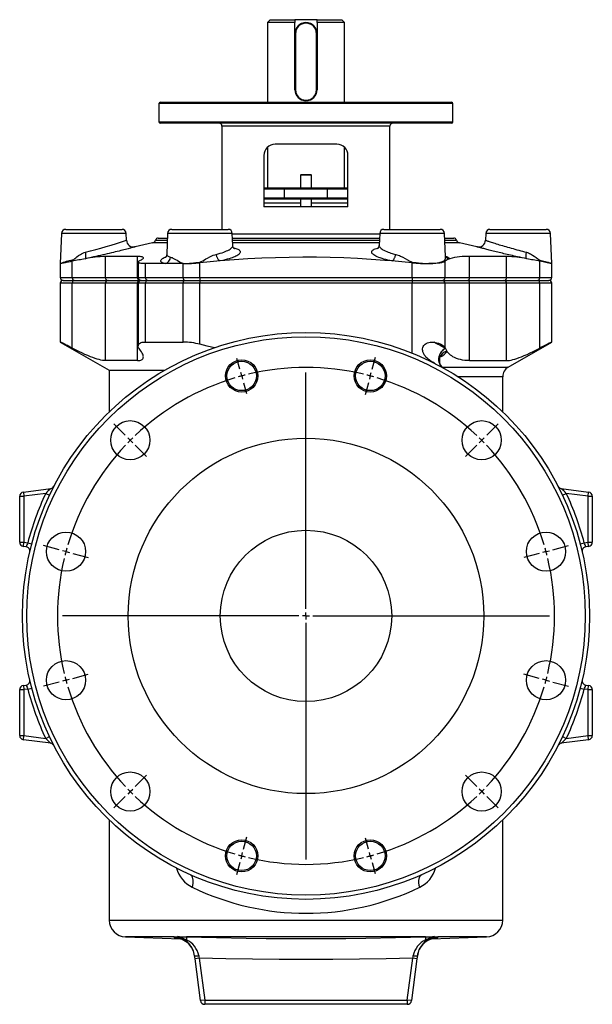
# Model space of a CAD drawing. Extents: x -103 to 1073, y -667 to 558.
# Tile 4 of 4: x 664 to 1073, y -146 to 558. Entities that reach past the tile are written whole.
import ezdxf

# ---------------------------------------------------------------- set-up
doc = ezdxf.new("R2010")
doc.units = 0
doc.layers.get('0').update_dxf_attribs({"linetype": 'CONTINUOUS'})
doc.layers.add('FORMAT', color=7, linetype='CONTINUOUS')

# ---------------------------------------------------------------- blocks, each defined once
blk = doc.blocks.new('SW_CENTERMARKSYMBOL_0')
at = {"layer": 'FORMAT', "color": 0}
for p, q in [((-1.29, 4.83), (-3.36, 12.56)), ((93.17, 4.83), (95.5, 13.52)), ((0, 0), (-0.65, 2.41)), ((0, 0), (0.65, -2.41)), ((45.94, -166.45), (45.94, 2.5)), ((91.88, 0), (91.23, -2.41)), ((91.88, 0), (92.53, 2.41)), ((1.29, -4.83), (3.36, -12.56)), ((90.59, -4.83), (88.26, -13.52)), ((-83.11, -42.4), (-91.24, -34.27)), ((174.99, -42.4), (183.12, -34.27)), ((-79.57, -45.94), (-81.34, -44.17)), ((-79.57, -45.94), (-77.8, -47.71)), ((171.45, -45.94), (169.68, -47.71)), ((171.45, -45.94), (173.22, -44.17)), ((-76.04, -49.48), (-67.9, -57.61)), ((167.92, -49.48), (159.78, -57.61)), ((-130.34, -124.22), (-141.45, -121.24)), ((-125.51, -125.51), (-127.93, -124.86)), ((-125.51, -125.51), (-123.1, -126.16)), ((217.39, -125.51), (214.98, -126.16)), ((217.39, -125.51), (219.81, -124.86)), ((222.22, -124.22), (233.33, -121.24)), ((-120.68, -126.81), (-109.57, -129.78)), ((212.56, -126.81), (201.45, -129.78)), ((40.94, -171.45), (-128.01, -171.45)), ((45.94, -171.45), (43.44, -171.45)), ((45.94, -171.45), (45.94, -168.95)), ((45.94, -171.45), (45.94, -173.95)), ((45.94, -171.45), (48.44, -171.45)), ((50.94, -171.45), (219.89, -171.45)), ((45.94, -176.45), (45.94, -345.4)), ((-125.51, -217.39), (-127.93, -218.04)), ((-125.51, -217.39), (-123.1, -216.75)), ((-120.68, -216.1), (-109.57, -213.12)), ((212.56, -216.1), (201.45, -213.12)), ((217.39, -217.39), (214.98, -216.75)), ((217.39, -217.39), (219.81, -218.04)), ((-130.34, -218.69), (-141.45, -221.66)), ((222.22, -218.69), (233.33, -221.66)), ((-76.04, -293.43), (-67.9, -285.3)), ((167.92, -293.43), (159.78, -285.3)), ((-79.57, -296.96), (-77.8, -295.2)), ((171.45, -296.96), (169.68, -295.2)), ((-83.11, -300.5), (-91.24, -308.63)), ((-79.57, -296.96), (-81.34, -298.73)), ((171.45, -296.96), (173.22, -298.73)), ((174.99, -300.5), (183.12, -308.63)), ((1.29, -338.07), (3.62, -329.38)), ((90.59, -338.07), (88.52, -330.35)), ((0, -342.9), (-0.65, -345.32)), ((0, -342.9), (0.65, -340.49)), ((91.88, -342.9), (91.23, -340.49)), ((91.88, -342.9), (92.53, -345.32)), ((-1.29, -347.73), (-3.62, -356.43)), ((93.17, -347.73), (95.25, -355.46))]:
    blk.add_line(p, q, dxfattribs=at)
for start, end in [(105, 105.80698), (104.19302, 105), (76.61397, 103.38603), (75, 75.80698), (74.19302, 75), (106.61397, 133.38603), (46.61397, 73.38603), (135, 135.80698), (134.19302, 135), (45, 45.80698), (44.19302, 45), (136.61397, 163.38603), (16.61397, 43.38603), (165, 165.80698), (164.19302, 165), (15, 15.80698), (14.19302, 15), (166.61397, 193.38603), (346.61397, 13.38603), (194.19302, 195), (195, 195.80698), (344.19302, 345), (345, 345.80698), (196.61397, 223.38603), (316.61397, 343.38603), (224.19302, 225), (315, 315.80698), (225, 225.80698), (226.61397, 253.38603), (286.61397, 313.38603), (314.19302, 315), (254.19302, 255), (255, 255.80698), (256.61397, 283.38603), (284.19302, 285), (285, 285.80698)]:
    blk.add_arc((45.94, -171.45), 177.5, start, end, dxfattribs=at)

msp = doc.modelspace()

# ---------------------------------------------------------------- linework, layer by layer
at = {"color": 7, "linetype": 'CONTINUOUS'}
for p, q in [((843.32, 557.69), (841.32, 555.69)), ((843.32, 557.69), (860.82, 557.69)), ((860.82, 557.69), (860.82, 555.69)), ((876.82, 557.69), (860.82, 557.69)), ((876.82, 557.69), (894.32, 557.69)), ((876.82, 555.69), (876.82, 557.69)), ((896.32, 555.69), (894.32, 557.69)), ((841.32, 555.69), (841.32, 498.69)), ((860.82, 555.69), (841.32, 555.69)), ((860.82, 547.69), (860.82, 555.69)), ((876.82, 555.69), (876.82, 547.69)), ((896.32, 555.69), (876.82, 555.69)), ((896.32, 498.69), (896.32, 555.69)), ((860.82, 507.69), (860.82, 547.69)), ((861.32, 547.69), (861.32, 507.69)), ((876.32, 507.69), (876.32, 547.69)), ((876.82, 547.69), (876.82, 507.69)), ((763.82, 497.69), (763.82, 484.69)), ((764.82, 498.69), (972.82, 498.69)), ((973.82, 484.69), (973.82, 497.69)), ((972.82, 483.69), (764.82, 483.69)), ((808.82, 481.69), (808.82, 407.89)), ((928.82, 407.89), (928.82, 481.69)), ((841.32, 466.51), (841.32, 437.49)), ((890.82, 468.69), (846.82, 468.69)), ((896.32, 437.49), (896.32, 466.5)), ((838.82, 460.69), (838.82, 423.99)), ((898.82, 423.99), (898.82, 460.69)), ((865.32, 446.99), (864.82, 446.49)), ((864.82, 446.49), (864.82, 437.49)), ((872.82, 446.49), (864.82, 446.49)), ((865.32, 446.99), (872.32, 446.99)), ((872.82, 446.49), (872.32, 446.99)), ((872.82, 437.49), (872.82, 446.49)), ((838.82, 437.49), (854.26, 437.49)), ((854.26, 437.49), (883.38, 437.49)), ((883.38, 437.49), (898.82, 437.49)), ((854.26, 429.49), (838.82, 429.49)), ((883.38, 429.49), (854.26, 429.49)), ((864.82, 429.49), (864.82, 423.99)), ((872.82, 423.99), (872.82, 429.49)), ((898.82, 429.49), (883.38, 429.49)), ((898.82, 423.99), (838.82, 423.99)), ((694.2, 405.01), (693.32, 383.39)), ((697.2, 407.89), (737.44, 407.89)), ((740.64, 400.08), (740.44, 405.01)), ((763.32, 401.69), (769.82, 401.69)), ((769.95, 405.01), (769.34, 390.06)), ((772.95, 407.89), (813.19, 407.89)), ((816.54, 396.42), (816.19, 405.01)), ((816.33, 401.69), (921.32, 401.69)), ((921.45, 405.01), (921.1, 396.42)), ((924.45, 407.89), (964.69, 407.89)), ((968.37, 388.44), (967.69, 405.01)), ((967.83, 401.69), (974.32, 401.69)), ((997.2, 405.01), (997, 400.08)), ((1000.2, 407.89), (1040.44, 407.89)), ((1044.32, 383.39), (1043.44, 405.01)), ((759.2, 398.21), (746.73, 395.41)), ((746.73, 395.41), (746.73, 395.41)), ((990.91, 395.41), (978.45, 398.21)), ((748.45, 388.56), (725.53, 388.56)), ((1012.11, 388.56), (985.67, 388.56)), ((693.32, 383.39), (693.32, 373.39)), ((748.98, 384.48), (748.98, 373.39)), ((768.28, 383.39), (754.19, 383.39)), ((781.07, 383.39), (768.28, 383.39)), ((1044.32, 373.39), (1044.32, 383.39)), ((693.32, 369.39), (693.32, 327.39)), ((695.32, 371.39), (703.16, 371.39)), ((703.16, 371.39), (727.41, 371.39)), ((727.41, 371.39), (750.03, 371.39)), ((748.98, 369.39), (748.98, 324.6)), ((750.03, 371.39), (750.98, 371.39)), ((750.98, 371.39), (755.49, 371.39)), ((755.49, 371.39), (782.07, 371.39)), ((782.07, 371.39), (793.07, 371.39)), ((793.07, 371.39), (944.57, 371.39)), ((944.57, 371.39), (966.23, 371.39)), ((966.23, 371.39), (984.14, 371.39)), ((984.14, 371.39), (1010.23, 371.39)), ((1010.23, 371.39), (1034.49, 371.39)), ((1034.49, 371.39), (1042.32, 371.39)), ((1044.32, 327.39), (1044.32, 369.39)), ((693.32, 327.39), (728.32, 307.18)), ((754.19, 327.39), (781.07, 327.39)), ((1013.32, 309.49), (1044.32, 327.39)), ((968.29, 322.84), (968.2, 323.03)), ((968.35, 322.7), (968.29, 322.84)), ((748.45, 314.11), (725.53, 314.11)), ((964.1, 315.84), (964.16, 316.04)), ((985.67, 314.11), (1012.11, 314.11)), ((728.32, 307.18), (728.32, 277.52)), ((728.32, 307.18), (767.78, 307.18)), ((1009.32, 277.52), (1009.32, 302.56)), ((666.93, 220.13), (686.47, 222.7)), ((688.72, 224.27), (688.72, 224.27)), ((1048.9, 224.31), (1048.92, 224.27)), ((1048.92, 224.27), (1048.92, 224.27)), ((1051.18, 222.7), (1070.71, 220.13)), ((664.32, 184.32), (664.32, 217.16)), ((1073.32, 217.16), (1073.32, 184.32)), ((669.02, 181.07), (666.93, 181.34)), ((671.55, 177.42), (671.55, 177.42)), ((1066.09, 177.42), (1066.09, 177.42)), ((1070.71, 181.34), (1068.62, 181.07)), ((671.55, 85.96), (671.55, 85.96)), ((1066.09, 85.95), (1066.09, 85.96)), ((664.32, 46.22), (664.32, 79.06)), ((666.93, 82.03), (669.02, 82.31)), ((1068.62, 82.31), (1070.71, 82.03)), ((1073.32, 79.06), (1073.32, 46.22)), ((686.47, 40.67), (666.93, 43.24)), ((1070.71, 43.24), (1051.18, 40.67)), ((688.72, 39.11), (688.72, 39.11)), ((688.74, 39.07), (688.72, 39.11)), ((1048.92, 39.11), (1048.92, 39.11)), ((728.32, -14.14), (728.32, -85.72)), ((1009.32, -85.72), (1009.32, -14.14)), ((739.9, -97.72), (779.09, -99.08)), ((958.56, -99.08), (997.74, -97.72)), ((789.54, -113.31), (789.23, -110.97)), ((948.41, -110.97), (948.1, -113.31)), ((793.48, -143.2), (789.54, -113.31)), ((948.1, -113.31), (944.17, -143.2)), ((941.19, -145.81), (796.45, -145.81))]:
    msp.add_line(p, q, dxfattribs=at)
at = {"color": 8, "linetype": 'CONTINUOUS'}
for p, q in [((860.82, 547.69), (861.32, 547.69)), ((876.82, 547.69), (876.32, 547.69)), ((861.32, 507.69), (860.82, 507.69)), ((876.32, 507.69), (876.82, 507.69)), ((973.82, 497.69), (763.82, 497.69)), ((763.82, 484.69), (973.82, 484.69)), ((928.82, 481.69), (808.82, 481.69)), ((853.45, 436.49), (838.82, 436.49)), ((884.19, 436.49), (853.45, 436.49)), ((853.45, 430.49), (853.45, 436.49)), ((884.19, 430.49), (884.19, 436.49)), ((898.82, 436.49), (884.19, 436.49)), ((838.82, 430.49), (853.45, 430.49)), ((853.45, 430.49), (884.19, 430.49)), ((884.19, 430.49), (898.82, 430.49)), ((864.82, 426.49), (838.82, 426.49)), ((898.82, 426.49), (872.82, 426.49)), ((740.44, 405.01), (694.2, 405.01)), ((816.19, 405.01), (769.95, 405.01)), ((816.2, 404.69), (921.44, 404.69)), ((967.69, 405.01), (921.45, 405.01)), ((1043.44, 405.01), (997.2, 405.01)), ((769.68, 398.21), (759.2, 398.21)), ((761.41, 400.27), (769.76, 400.27)), ((816.38, 400.27), (921.26, 400.27)), ((921.18, 398.21), (816.47, 398.21)), ((967.88, 400.27), (976.24, 400.27)), ((978.45, 398.21), (967.97, 398.21)), ((725.53, 373.39), (725.53, 388.56)), ((748.45, 373.39), (748.45, 388.56)), ((985.67, 373.39), (985.67, 388.56)), ((1012.11, 373.39), (1012.11, 388.56)), ((701.87, 373.39), (701.87, 385.08)), ((754.19, 373.39), (754.19, 383.39)), ((781.07, 373.39), (781.07, 383.39)), ((793.07, 373.39), (793.07, 384.02)), ((944.57, 373.39), (944.57, 384.02)), ((968.2, 373.39), (968.2, 385.08)), ((1035.77, 373.39), (1035.77, 385.08)), ((693.32, 373.39), (701.87, 373.39)), ((701.87, 373.39), (725.53, 373.39)), ((725.53, 373.39), (748.45, 373.39)), ((748.45, 373.39), (748.98, 373.39)), ((748.98, 373.39), (754.19, 373.39)), ((754.19, 373.39), (781.07, 373.39)), ((781.07, 373.39), (793.07, 373.39)), ((793.07, 373.39), (793.07, 371.39)), ((793.07, 373.39), (944.57, 373.39)), ((944.57, 373.39), (968.2, 373.39)), ((944.57, 373.39), (944.57, 371.39)), ((968.2, 373.39), (985.67, 373.39)), ((985.67, 373.39), (1012.11, 373.39)), ((1012.11, 373.39), (1035.77, 373.39)), ((1035.77, 373.39), (1044.32, 373.39)), ((701.87, 369.39), (693.32, 369.39)), ((725.53, 369.39), (701.87, 369.39)), ((701.87, 323.03), (701.87, 369.39)), ((725.53, 314.11), (725.53, 369.39)), ((748.45, 369.39), (725.53, 369.39)), ((748.98, 369.39), (748.45, 369.39)), ((748.45, 314.11), (748.45, 369.39)), ((754.19, 369.39), (748.98, 369.39)), ((754.19, 327.39), (754.19, 369.39)), ((781.07, 369.39), (754.19, 369.39)), ((793.07, 369.39), (781.07, 369.39)), ((781.07, 327.39), (781.07, 369.39)), ((793.07, 371.39), (793.07, 369.39)), ((793.07, 325.77), (793.07, 369.39)), ((944.57, 369.39), (793.07, 369.39)), ((944.57, 371.39), (944.57, 369.39)), ((944.57, 319.49), (944.57, 369.39)), ((968.2, 369.39), (944.57, 369.39)), ((968.2, 323.03), (968.2, 369.39)), ((985.67, 369.39), (968.2, 369.39)), ((985.67, 314.11), (985.67, 369.39)), ((1012.11, 369.39), (985.67, 369.39)), ((1012.11, 314.11), (1012.11, 369.39)), ((1035.77, 369.39), (1012.11, 369.39)), ((1035.77, 323.03), (1035.77, 369.39)), ((1044.32, 369.39), (1035.77, 369.39)), ((964.12, 315.55), (964.03, 315.52)), ((964.27, 312.42), (964.21, 312.4)), ((964.27, 312.42), (964.26, 312.23)), ((966.04, 309.49), (1013.32, 309.49)), ((1009.32, 302.56), (977.49, 302.56)), ((666.93, 220.13), (667.32, 217.16)), ((682.89, 219.21), (667.32, 217.16)), ((682.89, 219.21), (685.6, 217.93)), ((1052.04, 217.93), (1054.75, 219.21)), ((1070.32, 217.16), (1054.75, 219.21)), ((1070.32, 217.16), (1070.71, 220.13)), ((664.32, 217.16), (667.32, 217.16)), ((667.32, 217.16), (667.32, 184.32)), ((1070.32, 217.16), (1073.32, 217.16)), ((1070.32, 184.32), (1070.32, 217.16)), ((664.32, 184.32), (667.32, 184.32)), ((666.93, 181.34), (667.32, 184.32)), ((667.32, 184.32), (670.08, 183.96)), ((670.08, 183.96), (672.98, 183.19)), ((1064.66, 183.19), (1067.56, 183.96)), ((1067.56, 183.96), (1070.32, 184.32)), ((1070.71, 181.34), (1070.32, 184.32)), ((1070.32, 184.32), (1073.32, 184.32)), ((664.32, 79.06), (667.32, 79.06)), ((666.93, 82.03), (667.32, 79.06)), ((670.08, 79.42), (667.32, 79.06)), ((667.32, 79.06), (667.32, 46.22)), ((670.08, 79.42), (672.98, 80.18)), ((1064.66, 80.18), (1067.56, 79.42)), ((1070.32, 79.06), (1067.56, 79.42)), ((1070.32, 79.06), (1070.71, 82.03)), ((1070.32, 46.22), (1070.32, 79.06)), ((1070.32, 79.06), (1073.32, 79.06)), ((664.32, 46.22), (667.32, 46.22)), ((666.93, 43.24), (667.32, 46.22)), ((667.32, 46.22), (682.89, 44.17)), ((682.89, 44.17), (685.6, 45.45)), ((1052.04, 45.45), (1054.75, 44.17)), ((1054.75, 44.17), (1070.32, 46.22)), ((1070.71, 43.24), (1070.32, 46.22)), ((1070.32, 46.22), (1073.32, 46.22)), ((728.32, -85.72), (868.82, -85.72)), ((868.82, -85.72), (1009.32, -85.72)), ((774.72, -97.72), (739.9, -97.72)), ((775.35, -98.45), (774.88, -98.43)), ((783.46, -97.72), (783.41, -99.79)), ((954.19, -97.72), (783.46, -97.72)), ((954.19, -97.72), (954.23, -99.79)), ((962.76, -98.43), (962.15, -98.45)), ((997.74, -97.72), (962.93, -97.72)), ((781.95, -99.79), (781.72, -99.65)), ((783.12, -99.65), (783.41, -99.79)), ((954.23, -99.79), (954.52, -99.65)), ((955.92, -99.65), (955.7, -99.79)), ((792.52, -112.92), (789.54, -113.31)), ((792.52, -112.92), (796.45, -142.81)), ((941.19, -142.81), (945.13, -112.92)), ((948.1, -113.31), (945.13, -112.92)), ((796.45, -142.81), (793.48, -143.2)), ((796.45, -142.81), (941.19, -142.81)), ((796.45, -142.81), (796.45, -145.81)), ((944.17, -143.2), (941.19, -142.81)), ((941.19, -142.81), (941.19, -145.81))]:
    msp.add_line(p, q, dxfattribs=at)
at = {"color": 8, "linetype": 'CONTINUOUS', "flags": 128}
for points in [[(746.73, 395.41), (746.69, 395.39), (746.57, 395.36), (746.36, 395.3), (746.06, 395.22), (745.67, 395.11), (745.2, 394.99), (744.67, 394.84), (744.06, 394.67), (743.37, 394.49), (742.59, 394.28), (741.74, 394.06), (740.82, 393.81), (739.84, 393.56), (738.8, 393.29), (737.7, 393.01), (736.51, 392.71), (735.27, 392.39), (733.98, 392.07), (732.63, 391.74), (731.24, 391.4), (729.81, 391.06), (728.31, 390.7), (726.77, 390.34), (725.21, 389.97), (723.63, 389.61), (722.04, 389.25), (720.43, 388.89), (718.78, 388.52), (717.11, 388.15), (715.45, 387.79), (714.37, 387.55), (713.28, 387.32), (712.2, 387.08), (711.12, 386.86)], [(804.73, 390.01), (806.18, 390.38), (807.56, 390.77), (808.86, 391.18), (810.07, 391.6), (811.15, 392.01), (812.15, 392.43), (813.05, 392.86), (813.86, 393.3), (814.56, 393.74), (815.15, 394.18), (815.64, 394.62), (816.03, 395.05), (816.31, 395.48), (816.48, 395.91), (816.54, 396.32), (816.53, 396.42)], [(817.1, 394.61), (817.25, 394.58), (818.05, 394.39), (818.78, 394.18), (819.44, 393.95), (820.04, 393.7), (820.55, 393.43), (820.99, 393.15), (821.34, 392.86), (821.61, 392.56), (821.79, 392.25), (821.89, 391.92), (821.9, 391.58), (821.83, 391.24), (821.66, 390.89), (821.4, 390.53), (821.06, 390.17), (820.62, 389.81), (820.09, 389.44), (819.47, 389.07), (818.78, 388.7), (818, 388.34), (817.15, 387.99), (816.19, 387.63), (815.15, 387.27), (814.04, 386.92), (812.59, 386.51), (811.03, 386.11), (809.35, 385.71), (807.59, 385.33)], [(930.06, 385.33), (928.62, 385.64), (927.24, 385.95), (925.92, 386.28), (924.49, 386.66), (923.15, 387.06), (921.9, 387.47), (920.76, 387.89), (919.73, 388.31), (918.79, 388.74), (917.98, 389.18), (917.28, 389.62), (916.71, 390.06), (916.27, 390.5), (915.96, 390.93), (915.78, 391.36), (915.74, 391.79), (915.83, 392.2), (916.06, 392.59), (916.43, 392.97), (916.92, 393.33), (917.55, 393.67), (918.31, 393.99), (919.19, 394.27), (920.16, 394.53), (920.54, 394.61)], [(921.11, 396.42), (921.11, 396.27), (921.17, 395.91), (921.31, 395.54), (921.53, 395.17), (921.81, 394.81), (922.17, 394.45), (922.6, 394.09), (923.12, 393.72), (923.71, 393.35), (924.37, 392.98), (925.43, 392.46), (926.63, 391.95), (927.53, 391.61), (928.48, 391.28), (929.49, 390.95), (930.3, 390.71), (931.14, 390.47), (932.01, 390.24), (932.92, 390.01)], [(1026.52, 386.86), (1024.88, 387.21), (1023.21, 387.56), (1021.52, 387.93), (1019.82, 388.31), (1018.61, 388.57), (1017.41, 388.84), (1016.21, 389.11), (1015.01, 389.38), (1013.79, 389.66), (1012.59, 389.94), (1011.39, 390.22), (1010.2, 390.5), (1009.06, 390.77), (1007.94, 391.03), (1006.84, 391.3), (1005.75, 391.56), (1004.67, 391.83), (1003.62, 392.09), (1002.58, 392.34), (1001.58, 392.59), (1000.65, 392.83), (999.76, 393.05), (998.9, 393.28), (998.07, 393.49), (997.26, 393.7), (996.49, 393.9), (995.76, 394.09), (995.08, 394.27), (994.48, 394.43), (993.93, 394.58), (993.41, 394.72), (992.94, 394.85), (992.51, 394.97), (992.13, 395.07), (991.79, 395.16), (991.51, 395.24), (991.25, 395.31), (991.06, 395.36), (990.95, 395.39), (990.91, 395.41)], [(997, 400.08), (997, 400.08), (997.03, 400.07), (997.13, 400.04), (997.28, 399.99), (997.5, 399.91), (997.8, 399.81), (998.18, 399.69), (998.63, 399.54), (999.16, 399.36), (999.76, 399.17), (1000.42, 398.95), (1001.16, 398.71), (1001.95, 398.46), (1002.8, 398.19), (1003.73, 397.9), (1004.72, 397.59), (1005.77, 397.27), (1006.84, 396.94), (1007.95, 396.61), (1009.1, 396.27), (1010.32, 395.91), (1011.58, 395.54), (1012.86, 395.17), (1014.13, 394.81), (1015.42, 394.45), (1016.72, 394.09), (1018.07, 393.72), (1019.43, 393.35), (1020.79, 392.98), (1022.18, 392.61), (1023.56, 392.25), (1024.96, 391.89), (1026.33, 391.53)], [(701.84, 385.9), (702.1, 385.99), (702.37, 386.12), (702.89, 386.46), (703.64, 387.04), (704.39, 387.64), (705.16, 388.24), (706.37, 389.12), (707.65, 389.94), (708.5, 390.42), (709.39, 390.85), (710.33, 391.23), (711.31, 391.53)], [(711.12, 386.86), (711.23, 386.92), (711.32, 387.03), (711.4, 387.18), (711.47, 387.38), (711.52, 387.61), (711.57, 387.88), (711.59, 388.19), (711.61, 388.53), (711.61, 388.9), (711.59, 389.29), (711.56, 389.71), (711.52, 390.15), (711.46, 390.6), (711.39, 391.06), (711.31, 391.53)], [(768.28, 383.39), (767.58, 383.56), (766.97, 383.75), (766.43, 383.95), (765.98, 384.17), (765.61, 384.4), (765.33, 384.65), (765.14, 384.9), (765.05, 385.17), (765.04, 385.44), (765.12, 385.74), (765.29, 386.04), (765.55, 386.35), (765.89, 386.67), (766.32, 387), (766.83, 387.33), (767.45, 387.68), (768.14, 388.03), (768.89, 388.38)], [(769.36, 390.06), (769.35, 389.96), (769.42, 389.63), (769.6, 389.32), (769.88, 389.03), (770.27, 388.76), (770.77, 388.51), (771.36, 388.27), (772.06, 388.06)], [(772.06, 388.06), (772.59, 387.89), (773.16, 387.66), (773.76, 387.39), (774.69, 386.92), (775.69, 386.38), (776.75, 385.79), (777.86, 385.16), (779.02, 384.51), (780.02, 383.96), (781.05, 383.4), (781.07, 383.39)], [(793.01, 384.52), (793.51, 384.64), (794, 384.85), (795.15, 385.45), (796.26, 386.09), (797.38, 386.73), (798.5, 387.35), (800.04, 388.15), (801.57, 388.88), (802.63, 389.33), (803.68, 389.71), (804.73, 390.01)], [(807.59, 385.33), (807.35, 385.42), (807.11, 385.54), (806.86, 385.71), (806.63, 385.91), (806.39, 386.15), (806.17, 386.43), (805.95, 386.74), (805.74, 387.07), (805.55, 387.44), (805.37, 387.83), (805.21, 388.24), (805.06, 388.66), (804.93, 389.1), (804.82, 389.55), (804.73, 390.01)], [(930.06, 385.33), (930.3, 385.42), (930.54, 385.54), (930.78, 385.71), (931.02, 385.91), (931.25, 386.15), (931.48, 386.43), (931.69, 386.74), (931.9, 387.07), (932.09, 387.44), (932.27, 387.83), (932.44, 388.24), (932.59, 388.66), (932.72, 389.1), (932.83, 389.55), (932.92, 390.01)], [(932.92, 390.01), (933.77, 389.77), (934.63, 389.47), (935.51, 389.13), (936.38, 388.74), (938, 387.95), (939.61, 387.09), (941.25, 386.16), (942.91, 385.23), (943.73, 384.81), (944.17, 384.63), (944.63, 384.52)], [(1026.52, 386.86), (1026.42, 386.92), (1026.33, 387.03), (1026.24, 387.18), (1026.18, 387.38), (1026.12, 387.61), (1026.08, 387.88), (1026.05, 388.19), (1026.04, 388.53), (1026.04, 388.9), (1026.05, 389.29), (1026.08, 389.71), (1026.12, 390.15), (1026.18, 390.6), (1026.25, 391.06), (1026.33, 391.53)], [(1026.33, 391.53), (1027.09, 391.3), (1027.83, 391.03), (1028.56, 390.71), (1029.27, 390.35), (1030.62, 389.56), (1031.89, 388.68), (1033.12, 387.75), (1034.3, 386.81), (1035.03, 386.27), (1035.41, 386.05), (1035.81, 385.9)], [(793.07, 384.02), (793.06, 384.08), (793.06, 384.14), (793.05, 384.2), (793.04, 384.27), (793.04, 384.33), (793.03, 384.39), (793.02, 384.46), (793.01, 384.52)], [(944.57, 384.02), (944.58, 384.08), (944.59, 384.14), (944.59, 384.2), (944.6, 384.27), (944.61, 384.33), (944.62, 384.39), (944.62, 384.46), (944.63, 384.52)], [(956.57, 383.39), (956.93, 383.41), (957.78, 383.45), (958.61, 383.51), (959.4, 383.57), (960.17, 383.65), (961.58, 383.81), (962.89, 384), (963.86, 384.18), (964.75, 384.38), (965.55, 384.6), (966.26, 384.83), (966.87, 385.08), (967.37, 385.34), (967.77, 385.61), (968.08, 385.9)], [(1035.81, 385.9), (1036.83, 385.64), (1037.81, 385.39), (1038.72, 385.15), (1039.58, 384.93), (1040.36, 384.72), (1041.08, 384.52), (1041.71, 384.35), (1042.29, 384.18), (1042.77, 384.03), (1043.2, 383.9), (1043.53, 383.79), (1043.81, 383.68), (1044, 383.6), (1044.15, 383.53), (1044.29, 383.44), (1044.32, 383.41), (1044.32, 383.39)], [(701.87, 373.39), (701.89, 373.08), (701.93, 372.77), (702.01, 372.48), (702.12, 372.21), (702.25, 371.97), (702.4, 371.77), (702.57, 371.61), (702.76, 371.49), (702.96, 371.41), (703.16, 371.39)], [(754.19, 373.39), (754.2, 373.08), (754.25, 372.77), (754.33, 372.48), (754.44, 372.21), (754.57, 371.97), (754.72, 371.77), (754.9, 371.61), (755.09, 371.49), (755.29, 371.41), (755.49, 371.39)], [(781.07, 373.39), (781.08, 373.08), (781.12, 372.77), (781.18, 372.48), (781.26, 372.21), (781.37, 371.97), (781.48, 371.77), (781.62, 371.61), (781.76, 371.49), (781.92, 371.41), (782.07, 371.39)], [(1034.49, 371.39), (1034.69, 371.41), (1034.88, 371.49), (1035.07, 371.61), (1035.24, 371.77), (1035.4, 371.97), (1035.53, 372.21), (1035.63, 372.48), (1035.71, 372.77), (1035.76, 373.08), (1035.77, 373.39)], [(703.16, 371.39), (702.96, 371.36), (702.76, 371.29), (702.57, 371.17), (702.4, 371.01), (702.25, 370.8), (702.12, 370.56), (702.01, 370.3), (701.93, 370.01), (701.89, 369.7), (701.87, 369.39)], [(755.49, 371.39), (755.29, 371.36), (755.09, 371.29), (754.9, 371.17), (754.72, 371.01), (754.57, 370.8), (754.44, 370.56), (754.33, 370.3), (754.25, 370.01), (754.2, 369.7), (754.19, 369.39)], [(782.07, 371.39), (781.92, 371.36), (781.76, 371.29), (781.62, 371.17), (781.48, 371.01), (781.37, 370.8), (781.26, 370.56), (781.18, 370.3), (781.12, 370.01), (781.08, 369.7), (781.07, 369.39)], [(1035.77, 369.39), (1035.76, 369.7), (1035.71, 370.01), (1035.63, 370.3), (1035.53, 370.56), (1035.4, 370.8), (1035.24, 371.01), (1035.07, 371.17), (1034.88, 371.29), (1034.69, 371.36), (1034.49, 371.39)], [(968.29, 322.84), (967.79, 322.56), (967.31, 322.25), (966.85, 321.9), (966.41, 321.52), (966, 321.1), (965.6, 320.66), (965.24, 320.19), (964.91, 319.7), (964.61, 319.19), (964.34, 318.65), (964.11, 318.11), (963.91, 317.55), (963.75, 316.98), (963.63, 316.41), (963.55, 315.83), (963.51, 315.25), (963.51, 314.68), (963.54, 314.12), (963.62, 313.56), (963.74, 313.02), (963.89, 312.49), (964.08, 311.98), (964.31, 311.5), (964.57, 311.04), (964.87, 310.6), (965.2, 310.2), (965.55, 309.82), (965.94, 309.48), (966.35, 309.18), (966.79, 308.91)], [(968.35, 322.7), (967.86, 322.42), (967.39, 322.1), (966.93, 321.75), (966.5, 321.36), (966.09, 320.95), (965.7, 320.51), (965.35, 320.04), (965.02, 319.54), (964.73, 319.03), (964.46, 318.5), (964.24, 317.96), (964.05, 317.4), (963.89, 316.84), (963.78, 316.27), (963.7, 315.69), (963.66, 315.12), (963.67, 314.55), (963.71, 313.99), (963.79, 313.44), (963.9, 312.9), (964.06, 312.38), (964.25, 311.87), (964.48, 311.39), (964.74, 310.93), (965.04, 310.5), (965.37, 310.1), (965.73, 309.72), (966.11, 309.39), (966.53, 309.08), (966.96, 308.82)], [(964.12, 315.55), (964.25, 313.99), (964.27, 312.42)], [(787.6, -62.18), (787.77, -61.56), (787.92, -60.94), (788.04, -60.32), (788.13, -59.71), (788.2, -59.11), (788.23, -58.53), (788.24, -57.96), (788.22, -57.41), (788.17, -56.89), (788.09, -56.38), (787.99, -55.9), (787.86, -55.45), (787.7, -55.03), (787.51, -54.64), (787.3, -54.29), (787.07, -53.97), (786.81, -53.68), (786.53, -53.44), (786.23, -53.23), (785.91, -53.06)], [(950.05, -62.18), (949.87, -61.56), (949.73, -60.94), (949.61, -60.32), (949.51, -59.71), (949.45, -59.11), (949.41, -58.53), (949.4, -57.96), (949.42, -57.41), (949.47, -56.89), (949.55, -56.38), (949.66, -55.9), (949.79, -55.45), (949.95, -55.03), (950.13, -54.64), (950.34, -54.29), (950.58, -53.97), (950.83, -53.68), (951.11, -53.44), (951.42, -53.23), (951.74, -53.06)], [(774.88, -98.43), (774.78, -98), (774.72, -97.72)], [(775.2, -98.45), (774.9, -98.43), (774.88, -98.43)], [(783.46, -97.72), (804.8, -98.17), (826.13, -98.53), (840.36, -98.7), (854.59, -98.81), (868.82, -98.85), (883.05, -98.81), (897.28, -98.7), (911.5, -98.53), (932.85, -98.17), (954.19, -97.72)], [(962.76, -98.43), (962.74, -98.43), (962.45, -98.45)], [(962.93, -97.72), (962.86, -98), (962.76, -98.43)], [(792.2, -110.96), (792.36, -111.94), (792.52, -112.92)], [(945.13, -112.92), (945.29, -111.94), (945.44, -110.96)], [(945.13, -112.92), (926.05, -113.29), (906.98, -113.59), (887.9, -113.77), (868.82, -113.84), (849.74, -113.77), (830.67, -113.59), (811.59, -113.29), (792.52, -112.92)]]:
    msp.add_lwpolyline(points, dxfattribs=at)
at = {"color": 7, "linetype": 'CONTINUOUS', "flags": 128}
for points in [[(817.71, 393.95), (817.71, 393.95), (817.68, 393.97), (817.62, 394.01), (817.53, 394.09), (817.43, 394.19), (817.31, 394.33), (817.17, 394.5), (817.04, 394.72), (816.9, 394.97), (816.77, 395.26), (816.67, 395.59), (816.59, 395.94), (816.54, 396.31), (816.54, 396.42)], [(750.56, 385.79), (751.25, 386.14), (751.81, 386.48), (752.23, 386.8), (752.51, 387.11), (752.65, 387.39), (752.64, 387.65), (752.48, 387.88), (752.19, 388.08), (751.75, 388.24), (751.18, 388.37), (750.47, 388.47), (749.64, 388.54), (749.07, 388.56), (748.45, 388.56)], [(769.34, 390.06), (769.33, 389.81), (769.27, 389.46), (769.2, 389.13), (769.1, 388.84), (769, 388.59), (768.89, 388.37), (768.78, 388.19), (768.68, 388.04), (768.59, 387.92), (768.52, 387.83), (768.46, 387.77), (768.42, 387.74), (768.41, 387.72), (768.41, 387.72)], [(930.06, 385.33), (925.22, 385.72), (915.47, 386.41), (905.71, 386.98), (895.95, 387.43), (886.18, 387.74), (876.38, 387.91), (866.59, 387.95), (856.83, 387.85), (847.07, 387.61), (837.19, 387.24), (827.31, 386.73), (817.45, 386.09), (807.59, 385.33)], [(701.87, 385.08), (700.42, 384.79), (699.07, 384.52), (698.22, 384.35), (697.43, 384.19), (696.7, 384.05), (696.05, 383.92), (695.47, 383.81), (694.96, 383.71), (694.5, 383.62), (694.11, 383.54), (693.8, 383.48), (693.59, 383.44), (693.44, 383.41), (693.35, 383.39), (693.32, 383.39)], [(754.19, 383.39), (753.28, 383.4), (752.45, 383.43), (751.69, 383.48), (751.02, 383.56), (750.44, 383.65), (749.96, 383.76), (749.57, 383.9), (749.27, 384.05), (749.08, 384.21), (748.99, 384.4), (749.01, 384.6), (749.12, 384.81), (749.33, 385.04), (749.65, 385.28), (750.06, 385.53), (750.56, 385.79)], [(807.59, 385.33), (800.33, 384.71), (793.07, 384.02)], [(944.57, 384.02), (937.32, 384.71), (930.06, 385.33)], [(968.2, 385.08), (967.78, 384.79), (967.2, 384.52), (966.71, 384.35), (966.15, 384.19), (965.52, 384.05), (964.84, 383.92), (964.1, 383.81), (963.3, 383.71), (962.41, 383.62), (961.47, 383.54), (960.47, 383.48), (959.56, 383.44), (958.6, 383.41), (957.6, 383.39), (956.57, 383.39)], [(1044.32, 383.39), (1044.27, 383.4), (1044.11, 383.43), (1043.85, 383.48), (1043.48, 383.55), (1043.01, 383.64), (1042.45, 383.75), (1041.79, 383.88), (1041.03, 384.03), (1040.18, 384.2), (1039.25, 384.39), (1038.23, 384.59), (1037.14, 384.81), (1035.77, 385.08)], [(701.87, 323.03), (700.48, 323.75), (699.19, 324.42), (698.36, 324.85), (697.58, 325.24), (696.85, 325.61), (696.21, 325.94), (695.62, 326.24), (695.09, 326.5), (694.61, 326.74), (694.2, 326.95), (693.87, 327.11), (693.63, 327.23), (693.46, 327.32), (693.36, 327.37), (693.32, 327.39)], [(750.56, 321.23), (750.02, 321.95), (749.59, 322.64), (749.27, 323.31), (749.06, 323.94), (748.99, 324.54), (749.04, 325.1), (749.23, 325.62), (749.56, 326.07), (749.97, 326.43), (750.49, 326.74), (751.13, 326.99), (751.87, 327.18), (752.58, 327.3), (753.35, 327.36), (754.19, 327.39)], [(803.36, 323.31), (798.21, 324.51), (793.07, 325.77)], [(961.4, 311.79), (960.37, 312.32), (959.31, 312.92), (958.22, 313.58), (957.12, 314.32), (956.05, 315.15), (955.27, 315.83), (954.53, 316.59), (953.85, 317.41), (953.33, 318.15), (952.88, 318.96), (952.51, 319.81), (952.32, 320.43), (952.18, 321.08), (952.11, 321.73), (952.14, 322.56), (952.29, 323.37), (952.58, 324.15), (952.99, 324.85), (953.47, 325.42), (954.01, 325.91), (954.56, 326.28), (955.13, 326.58), (955.72, 326.81), (956.64, 327.07), (957.56, 327.21), (958.45, 327.27), (959.4, 327.25), (960.32, 327.17)], [(960.32, 327.17), (961.35, 327.01), (962.33, 326.82), (963.5, 326.51), (964.55, 326.14), (965.51, 325.7), (966.33, 325.19), (966.95, 324.71), (967.46, 324.2), (967.88, 323.63), (968.2, 323.03)], [(1044.32, 327.39), (1044.25, 327.35), (1044.04, 327.25), (1043.68, 327.07), (1043.18, 326.82), (1042.57, 326.51), (1041.83, 326.14), (1040.95, 325.7), (1039.97, 325.19), (1039.03, 324.71), (1038.02, 324.2), (1036.93, 323.63), (1035.77, 323.03)], [(725.53, 314.11), (724.53, 314.15), (723.44, 314.28), (722.26, 314.49), (720.99, 314.79), (719.6, 315.18), (718.12, 315.66), (716.57, 316.22), (714.94, 316.85), (712.99, 317.66), (710.94, 318.57), (708.81, 319.56), (706.57, 320.65), (704.25, 321.81), (701.87, 323.03)], [(748.45, 314.11), (749.32, 314.15), (750.1, 314.26), (750.78, 314.43), (751.35, 314.68), (751.82, 314.99), (752.18, 315.36), (752.44, 315.78), (752.6, 316.25), (752.66, 316.8), (752.61, 317.39), (752.46, 318.03), (752.2, 318.69), (751.78, 319.51), (751.23, 320.36), (750.56, 321.23)], [(964.49, 316.93), (964.51, 316.98), (964.63, 317.2), (964.77, 317.45), (964.9, 317.65), (965.01, 317.78), (965.07, 317.86), (965.12, 317.92), (965.15, 317.95), (965.15, 317.95)], [(985.67, 314.11), (983.91, 314.15), (982.23, 314.28), (980.63, 314.49), (979.11, 314.79), (977.64, 315.18), (976.26, 315.66), (974.97, 316.22), (973.79, 316.85), (972.9, 317.41), (972.09, 318.01), (971.33, 318.66), (970.63, 319.35), (969.99, 320.08), (969.42, 320.85)], [(1012.11, 314.11), (1013.11, 314.15), (1014.21, 314.28), (1015.39, 314.49), (1016.65, 314.79), (1018.04, 315.18), (1019.52, 315.66), (1021.07, 316.22), (1022.7, 316.85), (1024.66, 317.66), (1026.71, 318.57), (1028.83, 319.56), (1031.07, 320.65), (1033.39, 321.81), (1035.77, 323.03)]]:
    msp.add_lwpolyline(points, dxfattribs=at)
at = {"color": 7, "linetype": 'CONTINUOUS'}
for centre, radius in [((868.82, 131.69), 202.5), ((822.88, 303.14), 11.5), ((822.88, 303.14), 10.5), ((914.76, 303.14), 11.5), ((914.76, 303.14), 10.5), ((743.31, 257.2), 14), ((994.33, 257.2), 14), ((868.82, 131.69), 127), ((697.37, 177.63), 14), ((868.82, 131.69), 61.22), ((1040.27, 177.63), 14), ((697.37, 85.75), 14), ((1040.27, 85.75), 14), ((743.31, 6.18), 14), ((994.33, 6.18), 14), ((822.88, -39.76), 11.5), ((822.88, -39.76), 10.5), ((914.76, -39.76), 11.5), ((914.76, -39.76), 10.5)]:
    msp.add_circle(centre, radius, dxfattribs=at)
at = {"color": 8, "linetype": 'CONTINUOUS'}
msp.add_circle((868.82, 131.69), 199.5, dxfattribs=at)
at = {"color": 7, "linetype": 'CONTINUOUS'}
for centre, radius, start, end in [((868.82, 547.69), 8, 0, 180), ((868.82, 547.69), 7.5, 0, 180), ((868.82, 507.69), 8, 180, 0), ((868.82, 507.69), 7.5, 180, 0), ((764.82, 497.69), 1, 90, 180), ((972.82, 497.69), 1, 0, 90), ((764.82, 484.69), 1, 180, 270), ((806.82, 481.69), 2, 0, 90), ((930.82, 481.69), 2, 90, 180), ((972.82, 484.69), 1, 270, 0), ((846.82, 460.69), 8, 90.00521, 179.99479), ((890.82, 460.69), 8, 0.01353, 89.98647), ((697.2, 404.89), 3, 90, 177.66269), ((737.44, 404.89), 3, 2.33731, 90), ((763.32, 399.69), 2, 90, 163.16331), ((772.95, 404.89), 3, 90, 177.66269), ((813.19, 404.89), 3, 2.33731, 90), ((924.45, 404.89), 3, 90, 177.66269), ((964.69, 404.89), 3, 2.33731, 90), ((974.32, 399.69), 2, 16.83669, 90), ((1000.2, 404.89), 3, 90, 177.66269), ((1040.44, 404.89), 3, 2.33731, 90), ((745.63, 400.28), 5, 182.29438, 282.70077), ((758.54, 401.14), 3, 282.68038, 343.16331), ((918, 396.37), 3.1, 308.72605, 0.9322), ((979.11, 401.14), 3, 196.83669, 257.31962), ((992.01, 400.28), 4.99, 257.27988, 357.75514), ((729.31, 295), 93.64, 92.31039, 101.19863), ((970.7, 389.88), 2.6, 205.70225, 234.69088), ((983.95, 343.29), 45.31, 87.82568, 105.92768), ((1008.73, 298.33), 90.29, 78.63629, 87.8547), ((776.64, 19.61), 373.05, 100.11577, 101.56255), ((780.63, 506.49), 123.1, 270.20559, 275.80062), ((957.12, 508.48), 125.09, 264.24391, 269.74988), ((974.42, 377.43), 9.87, 107.13094, 129.09278), ((960.95, 19.35), 373.31, 78.43796, 79.88372), ((695.32, 373.39), 2, 180, 270), ((750.98, 373.39), 2, 180, 270), ((1042.32, 373.39), 2, 270, 0), ((695.32, 369.39), 2, 90, 180), ((750.98, 369.39), 2, 90, 180), ((1042.32, 369.39), 2, 0, 90), ((780.41, 277.1), 50.29, 75.41873, 89.24737), ((980.16, 328.27), 13.05, 205.23742, 214.63635), ((970.27, 314.26), 6.36, 166.47627, 239.70469), ((1017.32, 302.56), 8, 120, 180), ((667.32, 217.16), 3, 97.5, 180), ((686.08, 225.68), 3, 277.5, 332.78238), ((1051.57, 225.68), 3, 208.08172, 262.5), ((1070.32, 217.16), 3, 0, 82.5), ((667.32, 184.32), 3, 180, 262.5), ((1070.32, 184.32), 3, 277.5, 0), ((668.63, 178.09), 3, 346.94865, 82.5), ((1069.01, 178.09), 3, 97.5, 193.05135), ((668.63, 85.28), 3, 277.5, 13.05135), ((1069.01, 85.28), 3, 166.94865, 262.5), ((667.32, 79.06), 3, 97.5, 180), ((1070.32, 79.06), 3, 0, 82.5), ((667.32, 46.22), 3, 180, 262.5), ((1070.32, 46.22), 3, 277.5, 0), ((686.08, 37.7), 3, 28.08172, 82.5), ((1051.57, 37.7), 3, 97.5, 152.78238), ((740.32, -85.72), 12, 180, 268), ((997.32, -85.72), 12, 272, 0), ((774.8, -113.04), 14.6, 45.43468, 88.45524), ((962.83, -113.03), 14.59, 91.51635, 135.12581), ((774.92, -112.95), 14.46, 7.27715, 45.62125), ((773.92, -113.02), 15.45, 7.62427, 40.03038), ((962.74, -112.96), 14.47, 134.95476, 172.72127), ((963.69, -113.01), 15.42, 140.99982, 172.40141), ((796.45, -142.81), 3, 187.5, 270), ((941.19, -142.81), 3, 270, 352.5)]:
    msp.add_arc(centre, radius, start, end, dxfattribs=at)
at = {"color": 8, "linetype": 'CONTINUOUS'}
for centre, radius, start, end in [((854.37, 436.57), 0.92, 96.66512, 185.38798), ((883.28, 436.57), 0.92, 354.61202, 83.33488), ((854.37, 430.4), 0.92, 174.61202, 263.33488), ((883.28, 430.4), 0.92, 276.66512, 5.38798), ((613.68, 781.05), 401.57, 284.07054, 288.43062), ((766.94, 388.34), 5.13, 285.15608, 356.90774), ((962.91, 387.76), 5.49, 340.22537, 7.12075), ((963.22, 375.05), 14.43, 54.89357, 68.48929), ((971.92, 391.35), 4.51, 232.96356, 264.88861), ((709.99, 342.55), 44.11, 100.64784, 112.19822), ((694.45, 385.18), 7.42, 359.23362, 5.52172), ((774.53, 516.16), 132.93, 272.81987, 277.99209), ((963.1, 516.02), 132.8, 262.00532, 267.18271), ((973.07, 386.24), 5.01, 183.96585, 193.38865), ((1043.19, 385.18), 7.42, 174.47828, 180.76638), ((727.47, 373.33), 1.94, 178.27193, 268.16081), ((750.27, 373.2), 1.83, 174.07928, 262.49093), ((966.22, 373.37), 1.98, 270.44884, 0.44191), ((983.87, 373.18), 1.81, 278.54375, 6.53631), ((1010.17, 373.33), 1.94, 271.83919, 1.72807), ((727.47, 369.45), 1.94, 91.83919, 181.72807), ((750.27, 369.58), 1.83, 97.50907, 185.92072), ((966.22, 369.4), 1.98, 359.55809, 89.55116), ((983.87, 369.59), 1.81, 353.46369, 81.45625), ((1010.17, 369.45), 1.94, 358.27193, 88.16081), ((872.19, 155.33), 193.12, 60.15716, 62.84755), ((970.82, 314.04), 6.95, 101.6504, 166.5938), ((965.95, 315.32), 1.84, 110.16732, 173.03279), ((964.32, 314.89), 2.38, 65.35782, 82.1864), ((962.02, 324.74), 8.36, 293.1764, 332.27625), ((868.82, 131.69), 205.5, 154.79353, 165.26525), ((781.18, 122.23), 138.07, 133.30902, 135.38508), ((956.41, 122.17), 138.16, 44.6156, 46.6903), ((868.82, 131.69), 205.5, 14.73475, 25.20647), ((720.41, 163.87), 54.19, 158.24378, 161.49468), ((1017.23, 163.87), 54.19, 18.50534, 21.7562), ((720.4, 99.5), 54.17, 198.5048, 201.75674), ((868.82, 131.69), 205.5, 194.73475, 205.20647), ((868.82, 131.69), 205.5, 334.79353, 345.26525), ((1017.23, 99.51), 54.19, 338.24378, 341.49468), ((781.24, 141.21), 138.16, 224.6156, 226.6903), ((956.66, 140.94), 137.79, 313.30692, 315.38718), ((797.17, -42.86), 21.56, 194.99989, 243.63447), ((940.5, -42.88), 21.53, 296.33158, 345.02659), ((868.82, 105.79), 186.58, 244.19263, 295.80737), ((774.51, -90.28), 7.44, 271.61716, 289.00921), ((774.34, -112.71), 15, 60.5148, 88.54555), ((774.82, -112.96), 14.52, 45.36876, 89.76599), ((784.12, -33.92), 63.8, 263.53246, 269.40913), ((759.64, -152.43), 57.76, 66.01762, 72.58591), ((759.12, -139.83), 46.1, 60.64219, 67.27288), ((962.85, -113.03), 14.6, 90.34027, 135.05056), ((953.57, -34.54), 63.18, 270.56182, 276.49659), ((978.83, -154.63), 60.11, 107.54258, 113.8539), ((977.67, -138.09), 44.16, 112.5814, 119.50352), ((963.31, -112.71), 15, 91.45439, 119.48526), ((963.14, -90.28), 7.44, 250.98945, 268.38419), ((782.42, -98.18), 1.64, 244.71816, 295.41497), ((773.72, -113.16), 15.69, 39.96174, 58.39439), ((782.68, -98.3), 1.66, 243.96366, 296.12248), ((776.77, -114.06), 15.74, 11.34639, 65.04227), ((960.97, -114.13), 15.84, 115.1494, 168.46193), ((963.91, -113.14), 15.67, 121.60219, 141.11012), ((954.97, -98.3), 1.66, 243.87752, 296.03634), ((955.23, -98.18), 1.64, 244.58503, 295.28184), ((790.71, -105.29), 5.87, 255.41082, 284.67909), ((946.93, -104.96), 6.18, 256.07639, 283.8337)]:
    msp.add_arc(centre, radius, start, end, dxfattribs=at)

# ---------------------------------------------------------------- block references
at = {"layer": 'FORMAT'}
msp.add_blockref('SW_CENTERMARKSYMBOL_0', (822.88, 303.14), dxfattribs=at)

doc.saveas('drawing.dxf')
